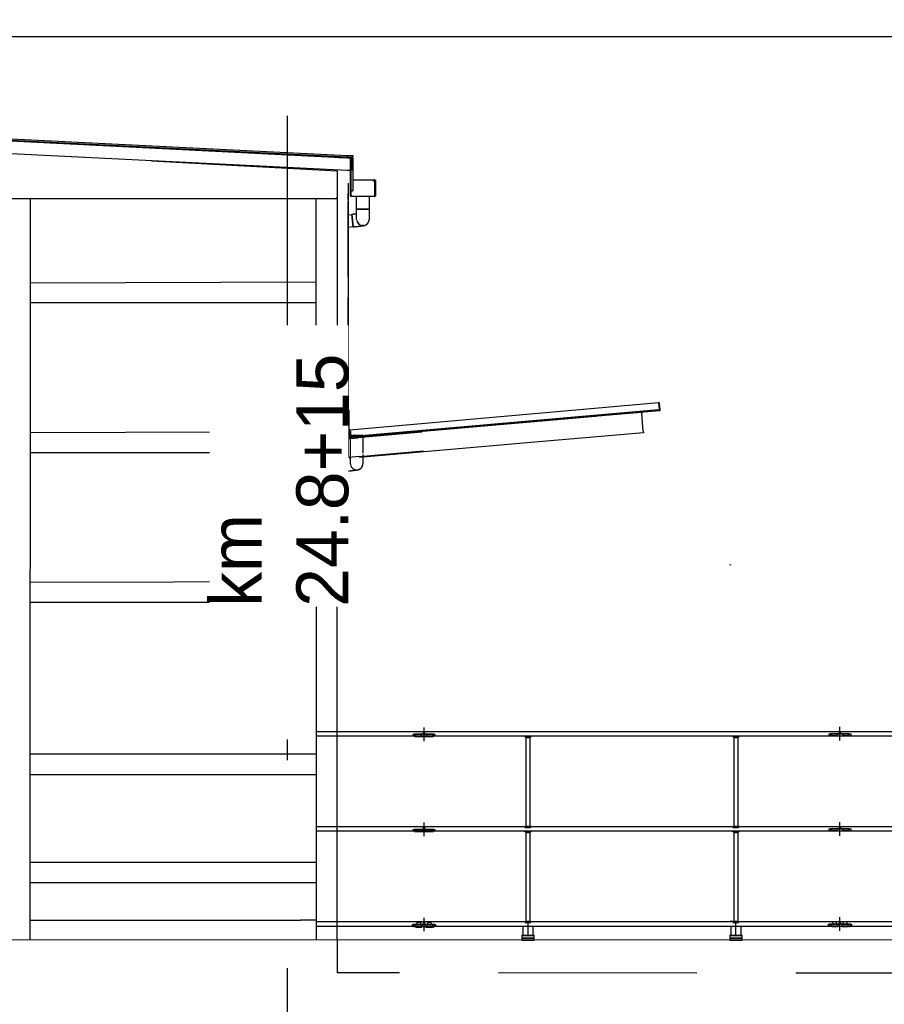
# Model space of a CAD drawing. Extents: x -805 to 3526, y -961 to 1039.
# Tile 133 of 256: x 298.33 to 302.48, y 37.2 to 41.94. Entities that reach past the tile are written whole.
import ezdxf

# ---------------------------------------------------------------- set-up
doc = ezdxf.new("R2010")
doc.units = 0
for name, pattern in [('_Ebene_', [4, 2, -1, 0, -1]), ('AM_DIN_F_W050x2', [3.125, 2.25, -0.875]), ('VERDECKT2', [4.7625, 3.175, -1.5875])]:
    doc.linetypes.add(name, pattern=pattern)
doc.layers.get('0').update_dxf_attribs({"color": 251})
for name, color, linetype in [('_IB_Konstruktion geschnitten', 4, 'Continuous'), ('TTK-P-Aufzug', 251, 'Continuous'), ('TTK-P-Bahnsteig', 12, 'Continuous'), ('TTK-P-Gleis', 162, 'Continuous'), ('TTK-P-Verm-ProVI', 112, 'Continuous')]:
    doc.layers.add(name, color=color, linetype=linetype)
doc.layers.add('P-HP-Dorsten 2022 - Ansicht$0$VE22-087 - Bf_Dorsten-Hervest ModellRevit2021_rvt-1-Schnitt 8$0$A-GENM', color=13, linetype='Continuous', lineweight=9)
doc.layers.add('TTK-P-Treppe unten', color=12, linetype='Continuous', lineweight=25)
doc.styles.add('AKG DIN 6776', font='AKG_DIN67.TTF')
doc.styles.add('AKGDIN6776', font='AKG_DIN67.TTF', dxfattribs={"height": 2.5})
doc.dimstyles.new('TTK$6', dxfattribs={"dimtxt": 2.5, "dimasz": 2.5, "dimexe": 3.5, "dimexo": 0.1, "dimgap": 1, "dimtad": 1, "dimzin": 0, "dimtxsty": 'AKG DIN 6776', "dimblk": 'OBLIQUE', "dimcen": -0.09, "dimdle": 3, "dimse1": 1, "dimse2": 1, "dimclrd": 256, "dimclre": 256, "dimclrt": 256, "dimadec": 3, "dimazin": 0, "dimtfac": 1, "dimtofl": 0, "dimtmove": 0, "dimatfit": 3, "dimldrblk": 'OBLIQUE', "dimfxl": 7, "dimfxlon": 1, "dimtolj": 1, "dimtzin": 0, "dimlwd": -1, "dimlwe": -1, "dimarcsym": 0})

# ---------------------------------------------------------------- blocks, each defined once
blk = doc.blocks.new('*D546')
at = {"layer": 'DEFPOINTS', "color": 0}
for p in [(1248.9571, 37.4519), (1249.0816, 37.3335), (0, 0)]:
    blk.add_point(p, dxfattribs=at)
at = {"layer": 'TTK-P-Treppe unten', "insert": (1249.4133, 37.6958), "char_height": 0.25, "attachment_point": 5, "style": 'AKG DIN 6776'}
blk.add_mtext('\\A1;37,33', dxfattribs=at)
blk = doc.blocks.new('_OBLIQUE')
at = {"color": 0, "linetype": 'ByBlock'}
blk.add_line((-0.5, -0.5), (0.5, 0.5), dxfattribs=at)
blk = doc.blocks.new('*D545')
at = {"layer": 'DEFPOINTS', "color": 0}
for p in [(1259.6018, 37.4765), (1259.6991, 37.3874), (0.198, 0.0396)]:
    blk.add_point(p, dxfattribs=at)
at = {"layer": 'TTK-P-Treppe unten', "insert": (1259.1455, 37.7204), "char_height": 0.25, "attachment_point": 5, "style": 'AKG DIN 6776'}
blk.add_mtext('\\A1;37,35', dxfattribs=at)
blk = doc.blocks.new('*D540')
at = {"layer": 'DEFPOINTS', "color": 0}
for p in [(1239.4124, 37.4656), (1239.2481, 37.3256), (-4.9372, 1.7943)]:
    blk.add_point(p, dxfattribs=at)
at = {"layer": 'TTK-P-Treppe unten', "insert": (1238.8681, 37.7095), "char_height": 0.25, "attachment_point": 5, "style": 'AKG DIN 6776', "bg_fill": 3, "box_fill_scale": 1.1, "bg_fill_color": 256, "bg_fill_true_color": 13158600, "bg_fill_transparency": 0}
blk.add_mtext('\\A1;37,329', dxfattribs=at)

msp = doc.modelspace()

# ---------------------------------------------------------------- linework, layer by layer
at = {"layer": '_IB_Konstruktion geschnitten', "color": 251}
for p, q in [((306.2681, 38.5145), (299.7536, 38.5145)), ((300.2681, 38.502), (300.2681, 38.512)), ((300.2706, 38.4694), (300.2706, 38.5347)), ((300.2706, 38.4694), (300.2706, 38.5347)), ((300.2731, 38.512), (300.2731, 38.502)), ((302.2186, 38.4945), (302.2186, 38.5045)), ((302.2186, 38.5045), (302.2681, 38.5045)), ((302.2681, 38.5045), (302.2681, 38.5145)), ((302.2706, 38.4719), (302.2706, 38.5372)), ((302.2706, 38.4719), (302.2706, 38.5372)), ((302.2731, 38.5145), (302.2731, 38.5045)), ((302.2731, 38.5045), (302.3226, 38.5045)), ((302.3226, 38.5045), (302.3226, 38.4945)), ((299.7536, 38.4945), (306.2186, 38.4945)), ((300.2186, 38.492), (300.2186, 38.502)), ((300.2186, 38.502), (300.2681, 38.502)), ((300.2731, 38.502), (300.3226, 38.502)), ((300.3226, 38.502), (300.3226, 38.492)), ((300.7556, 38.492), (300.7606, 38.492)), ((300.7606, 38.487), (300.7556, 38.492)), ((300.7556, 38.492), (300.7606, 38.492)), ((300.7606, 38.487), (300.7556, 38.492)), ((300.7806, 38.492), (300.7606, 38.492)), ((300.7606, 38.492), (300.7606, 38.0545)), ((300.7606, 38.492), (300.7606, 38.487)), ((300.7606, 38.492), (300.7606, 38.487)), ((300.7806, 38.492), (300.7606, 38.492)), ((300.7606, 38.492), (300.7606, 38.487)), ((300.7606, 38.487), (300.7806, 38.487)), ((300.7806, 38.0545), (300.7806, 38.492)), ((300.7856, 38.492), (300.7806, 38.492)), ((300.7806, 38.492), (300.7806, 38.487)), ((300.7806, 38.487), (300.7856, 38.492)), ((300.7856, 38.492), (300.7806, 38.492)), ((300.7806, 38.492), (300.7806, 38.487)), ((300.7806, 38.487), (300.7856, 38.492)), ((300.7806, 38.487), (300.7806, 38.492)), ((301.7556, 38.492), (301.7606, 38.492)), ((301.7606, 38.487), (301.7556, 38.492)), ((301.7556, 38.492), (301.7606, 38.492)), ((301.7606, 38.487), (301.7556, 38.492)), ((301.7606, 38.492), (301.7606, 38.487)), ((301.7806, 38.492), (301.7606, 38.492)), ((301.7606, 38.492), (301.7606, 38.0545)), ((301.7606, 38.492), (301.7606, 38.487)), ((301.7806, 38.492), (301.7606, 38.492)), ((301.7606, 38.492), (301.7606, 38.487)), ((301.7606, 38.487), (301.7806, 38.487)), ((301.7856, 38.492), (301.7806, 38.492)), ((301.7806, 38.492), (301.7806, 38.487)), ((301.7806, 38.487), (301.7856, 38.492)), ((301.7806, 38.0545), (301.7806, 38.492)), ((301.7856, 38.492), (301.7806, 38.492)), ((301.7806, 38.492), (301.7806, 38.487)), ((301.7806, 38.487), (301.7856, 38.492)), ((301.7806, 38.487), (301.7806, 38.492)), ((300.2706, 38.0119), (300.2706, 38.0772)), ((300.2706, 38.0119), (300.2706, 38.0772)), ((302.2706, 38.0144), (302.2706, 38.0797)), ((302.2706, 38.0144), (302.2706, 38.0797)), ((306.2681, 38.057), (299.7536, 38.057)), ((299.7536, 38.037), (306.2186, 38.037)), ((300.2186, 38.0345), (300.2186, 38.0445)), ((300.2186, 38.0445), (300.2681, 38.0445)), ((300.2681, 38.0445), (300.2681, 38.0545)), ((300.2731, 38.0545), (300.2731, 38.0445)), ((300.2731, 38.0445), (300.3226, 38.0445)), ((300.3226, 38.0445), (300.3226, 38.0345)), ((300.7606, 38.0595), (300.7556, 38.0545)), ((300.7606, 38.0595), (300.7556, 38.0545)), ((300.7556, 38.0545), (300.7606, 38.0545)), ((300.7556, 38.0545), (300.7606, 38.0545)), ((300.7556, 38.0345), (300.7606, 38.0345)), ((300.7606, 38.0295), (300.7556, 38.0345)), ((300.7556, 38.0345), (300.7606, 38.0345)), ((300.7606, 38.0295), (300.7556, 38.0345)), ((300.7606, 38.0545), (300.7606, 38.0595)), ((300.7606, 38.0545), (300.7606, 38.0595)), ((300.7606, 38.0595), (300.7806, 38.0595)), ((300.7606, 38.0545), (300.7606, 38.0595)), ((300.7606, 38.0545), (300.7806, 38.0545)), ((300.7806, 38.0545), (300.7606, 38.0545)), ((300.7806, 38.0345), (300.7606, 38.0345)), ((300.7606, 38.0345), (300.7606, 38.0295)), ((300.7606, 38.0345), (300.7606, 38.0295)), ((300.7806, 38.0345), (300.7606, 38.0345)), ((300.7606, 38.0345), (300.7606, 38.0295)), ((300.7606, 38.0295), (300.7806, 38.0295)), ((300.7806, 38.0545), (300.7806, 38.0595)), ((300.7806, 38.0595), (300.7856, 38.0545)), ((300.7806, 38.0545), (300.7806, 38.0595)), ((300.7806, 38.0595), (300.7856, 38.0545)), ((300.7806, 38.0595), (300.7806, 38.0545)), ((300.7856, 38.0545), (300.7806, 38.0545)), ((300.7856, 38.0545), (300.7806, 38.0545)), ((300.7856, 38.0345), (300.7806, 38.0345)), ((300.7806, 38.0345), (300.7806, 38.0295)), ((300.7806, 38.0295), (300.7856, 38.0345)), ((300.7856, 38.0345), (300.7806, 38.0345)), ((300.7806, 38.0345), (300.7806, 38.0295)), ((300.7806, 38.0295), (300.7856, 38.0345)), ((300.7806, 38.0295), (300.7806, 38.0345)), ((301.7606, 38.0595), (301.7556, 38.0545)), ((301.7606, 38.0595), (301.7556, 38.0545)), ((301.7556, 38.0545), (301.7606, 38.0545)), ((301.7556, 38.0545), (301.7606, 38.0545)), ((301.7556, 38.0345), (301.7606, 38.0345)), ((301.7606, 38.0295), (301.7556, 38.0345)), ((301.7556, 38.0345), (301.7606, 38.0345)), ((301.7606, 38.0295), (301.7556, 38.0345)), ((301.7606, 38.0545), (301.7606, 38.0595)), ((301.7606, 38.0545), (301.7606, 38.0595)), ((301.7606, 38.0595), (301.7806, 38.0595)), ((301.7606, 38.0545), (301.7606, 38.0595)), ((301.7606, 38.0545), (301.7806, 38.0545)), ((301.7806, 38.0545), (301.7606, 38.0545)), ((301.7806, 38.0345), (301.7606, 38.0345)), ((301.7606, 38.0345), (301.7606, 38.0295)), ((301.7606, 38.0345), (301.7606, 38.0295)), ((301.7806, 38.0345), (301.7606, 38.0345)), ((301.7606, 38.0345), (301.7606, 38.0295)), ((301.7606, 38.0295), (301.7806, 38.0295)), ((301.7806, 38.0545), (301.7806, 38.0595)), ((301.7806, 38.0595), (301.7856, 38.0545)), ((301.7806, 38.0545), (301.7806, 38.0595)), ((301.7806, 38.0595), (301.7856, 38.0545)), ((301.7806, 38.0595), (301.7806, 38.0545)), ((301.7856, 38.0545), (301.7806, 38.0545)), ((301.7856, 38.0545), (301.7806, 38.0545)), ((301.7856, 38.0345), (301.7806, 38.0345)), ((301.7806, 38.0345), (301.7806, 38.0295)), ((301.7806, 38.0295), (301.7856, 38.0345)), ((301.7856, 38.0345), (301.7806, 38.0345)), ((301.7806, 38.0345), (301.7806, 38.0295)), ((301.7806, 38.0295), (301.7856, 38.0345)), ((301.7806, 38.0295), (301.7806, 38.0345)), ((302.2186, 38.037), (302.2186, 38.047)), ((302.2186, 38.047), (302.2681, 38.047)), ((302.2681, 38.047), (302.2681, 38.057)), ((302.2731, 38.057), (302.2731, 38.047)), ((302.2731, 38.047), (302.3226, 38.047)), ((302.3226, 38.047), (302.3226, 38.037))]:
    msp.add_line(p, q, dxfattribs=at)
for points in [[(302.2256, 38.4945), (302.3156, 38.4945), (302.3156, 38.5045), (302.2256, 38.5045)], [(302.2256, 38.4945), (302.3156, 38.4945), (302.3156, 38.5045), (302.2256, 38.5045)], [(302.2306, 38.5045), (302.2556, 38.5045), (302.2556, 38.4945), (302.2306, 38.4945)], [(302.2306, 38.5045), (302.2556, 38.5045), (302.2556, 38.4945), (302.2306, 38.4945)], [(302.2856, 38.5045), (302.3106, 38.5045), (302.3106, 38.4945), (302.2856, 38.4945)], [(302.2856, 38.5045), (302.3106, 38.5045), (302.3106, 38.4945), (302.2856, 38.4945)], [(300.2256, 38.492), (300.3156, 38.492), (300.3156, 38.502), (300.2256, 38.502)], [(300.2256, 38.492), (300.3156, 38.492), (300.3156, 38.502), (300.2256, 38.502)], [(300.2306, 38.502), (300.2556, 38.502), (300.2556, 38.492), (300.2306, 38.492)], [(300.2306, 38.502), (300.2556, 38.502), (300.2556, 38.492), (300.2306, 38.492)], [(300.2856, 38.502), (300.3106, 38.502), (300.3106, 38.492), (300.2856, 38.492)], [(300.2856, 38.502), (300.3106, 38.502), (300.3106, 38.492), (300.2856, 38.492)], [(300.2256, 38.0345), (300.3156, 38.0345), (300.3156, 38.0445), (300.2256, 38.0445)], [(300.2306, 38.0445), (300.2556, 38.0445), (300.2556, 38.0345), (300.2306, 38.0345)], [(300.2856, 38.0445), (300.3106, 38.0445), (300.3106, 38.0345), (300.2856, 38.0345)], [(302.2256, 38.037), (302.3156, 38.037), (302.3156, 38.047), (302.2256, 38.047)], [(302.2306, 38.047), (302.2556, 38.047), (302.2556, 38.037), (302.2306, 38.037)], [(302.2856, 38.047), (302.3106, 38.047), (302.3106, 38.037), (302.2856, 38.037)]]:
    msp.add_lwpolyline(points, close=True, dxfattribs=at)
at = {"layer": 'P-HP-Dorsten 2022 - Ansicht$0$VE22-087 - Bf_Dorsten-Hervest ModellRevit2021_rvt-1-Schnitt 8$0$A-GENM', "color": 251}
for p, q in [((301.7392, 39.3173), (301.7429, 39.3173)), ((301.7429, 39.3173), (301.7479, 39.3173))]:
    msp.add_line(p, q, dxfattribs=at)
at = {"layer": 'TTK-P-Aufzug', "color": 251}
for p, q in [((296.7527, 41.4427), (299.9027, 41.2855)), ((299.9022, 41.2755), (296.7522, 41.4327)), ((296.7522, 41.4327), (299.9022, 41.2755)), ((296.7524, 41.4367), (299.9024, 41.2793)), ((299.9007, 41.2134), (296.7507, 41.3707)), ((297.933, 41.3758), (299.9023, 41.2774)), ((298.9604, 41.2604), (299.8522, 41.2128)), ((299.8617, 41.2755), (299.8618, 41.2775)), ((299.9147, 41.2727), (299.8617, 41.2755)), ((299.8618, 41.2775), (299.9148, 41.2747)), ((299.9022, 41.2854), (299.9022, 41.2794)), ((299.9022, 41.2854), (299.9269, 41.2854)), ((299.9022, 41.2794), (299.9022, 41.2775)), ((299.9022, 41.2754), (299.9022, 41.2774)), ((299.9022, 41.2774), (299.9249, 41.2774)), ((299.9023, 41.2774), (299.9022, 41.2755)), ((299.9022, 41.2755), (299.9222, 41.2755)), ((299.9249, 41.2754), (299.9022, 41.2754)), ((299.9023, 41.2774), (299.9024, 41.2793)), ((299.9024, 41.2793), (299.9027, 41.2855)), ((299.9166, 41.0926), (299.9166, 41.2707)), ((299.9186, 41.2707), (299.9186, 41.0926)), ((299.9222, 41.2734), (299.9222, 41.2134)), ((299.9269, 41.2794), (299.9269, 41.2854)), ((299.9269, 41.2854), (299.9289, 41.2854)), ((299.9289, 41.2854), (299.9289, 41.2794)), ((299.9289, 41.2688), (299.9289, 41.1186)), ((299.8522, 41.2128), (299.8522, 40.6703)), ((299.9222, 41.2134), (299.9007, 41.2134)), ((299.9289, 41.1692), (300.0326, 41.1692)), ((300.0256, 41.1638), (300.0298, 41.168)), ((300.0271, 41.1624), (300.0256, 41.1638)), ((300.0312, 41.1665), (300.0271, 41.1624)), ((300.0346, 41.0926), (300.0346, 41.1651)), ((300.0366, 41.1652), (300.0366, 41.0926)), ((299.9062, 41.1523), (299.9062, 41.1035)), ((299.9259, 41.1156), (299.9186, 41.1156)), ((299.8447, 41.0778), (296.7255, 41.0778)), ((299.7522, 40.5853), (299.7522, 41.0778)), ((299.8447, 41.0778), (299.7597, 41.0778)), ((299.9057, 41.0748), (299.9057, 41.103)), ((299.9057, 40.7008), (299.9057, 41.0638)), ((299.9062, 41.1035), (299.9062, 40.6035)), ((299.9206, 41.0906), (300.0326, 41.0906)), ((300.0326, 41.0886), (299.9206, 41.0886)), ((299.9466, 41.0286), (299.9466, 41.0886)), ((300.0066, 41.0886), (300.0066, 41.0286)), ((299.9766, 41.0286), (299.9466, 41.0286)), ((299.9466, 41.028), (299.9466, 41.0286)), ((299.9466, 41.0286), (299.9766, 41.0286)), ((299.9466, 41.026), (299.9466, 41.028)), ((299.9466, 41.024), (299.9466, 41.026)), ((299.9466, 41.0221), (299.9466, 41.024)), ((299.9466, 41.0201), (299.9466, 41.0221)), ((299.9466, 41.0181), (299.9466, 41.0201)), ((299.9466, 41.0162), (299.9466, 41.0181)), ((299.9466, 41.0142), (299.9466, 41.0162)), ((299.9466, 41.0123), (299.9466, 41.0142)), ((300.0066, 41.0286), (299.9766, 41.0286)), ((299.9766, 41.0286), (300.0066, 41.0286)), ((300.0066, 41.0286), (300.0066, 41.0266)), ((300.0066, 41.0266), (300.0066, 41.0246)), ((300.0066, 41.0246), (300.0066, 41.0226)), ((300.0066, 41.0226), (300.0066, 41.0206)), ((300.0066, 41.0206), (300.0066, 41.0186)), ((300.0066, 41.0186), (300.0066, 41.0167)), ((300.0066, 41.0167), (300.0066, 41.0148)), ((300.0066, 41.0148), (300.0066, 41.0128)), ((299.9062, 41.0001), (299.9233, 41.0023)), ((299.9233, 41.0023), (299.9307, 40.9427)), ((299.9239, 41.0023), (299.9233, 41.0023)), ((299.927, 40.9725), (299.9233, 41.0023)), ((299.9259, 41.0026), (299.9239, 41.0023)), ((299.9278, 41.0028), (299.9259, 41.0026)), ((299.9307, 40.9427), (299.927, 40.9725)), ((299.9298, 41.0031), (299.9278, 41.0028)), ((299.9318, 41.0033), (299.9298, 41.0031)), ((299.9337, 41.0035), (299.9318, 41.0033)), ((299.9357, 41.0038), (299.9337, 41.0035)), ((299.9376, 41.004), (299.9357, 41.0038)), ((299.9395, 41.0042), (299.9376, 41.004)), ((299.9413, 41.0045), (299.9395, 41.0042)), ((299.9432, 41.0047), (299.9413, 41.0045)), ((299.945, 41.0049), (299.9432, 41.0047)), ((299.9466, 41.0051), (299.945, 41.0049)), ((299.9466, 41.0105), (299.9466, 41.0123)), ((299.9466, 41.0086), (299.9466, 41.0105)), ((299.9466, 41.0068), (299.9466, 41.0086)), ((299.9466, 41.005), (299.9466, 41.0068)), ((299.9466, 41.0033), (299.9466, 41.005)), ((299.9466, 41.0016), (299.9466, 41.0033)), ((299.9466, 40.9999), (299.9466, 41.0016)), ((299.9466, 40.9983), (299.9466, 40.9999)), ((299.9466, 40.9967), (299.9466, 40.9983)), ((299.9466, 40.9952), (299.9466, 40.9967)), ((299.9466, 40.9937), (299.9466, 40.9952)), ((299.9466, 40.9923), (299.9466, 40.9937)), ((299.9466, 40.991), (299.9466, 40.9923)), ((299.9466, 40.9897), (299.9466, 40.991)), ((299.9466, 40.9885), (299.9466, 40.9897)), ((299.9466, 40.9873), (299.9466, 40.9885)), ((299.9466, 40.9862), (299.9466, 40.9873)), ((299.9466, 40.9852), (299.9466, 40.9862)), ((299.9466, 40.9842), (299.9466, 40.9852)), ((299.9466, 40.9833), (299.9466, 40.9842)), ((299.9466, 40.9825), (299.9466, 40.9833)), ((299.9466, 40.9818), (299.9466, 40.9825)), ((299.9466, 40.9811), (299.9466, 40.9818)), ((299.9466, 40.9805), (299.9466, 40.9811)), ((299.9466, 40.98), (299.9466, 40.9805)), ((299.9466, 40.9796), (299.9466, 40.98)), ((299.9466, 40.9792), (299.9466, 40.9796)), ((299.9466, 40.9789), (299.9466, 40.9792)), ((299.9466, 40.9787), (299.9466, 40.9789)), ((299.9466, 40.9786), (299.9466, 40.9787)), ((299.9466, 40.9786), (299.9466, 40.9786)), ((300.0037, 40.9656), (300.0042, 40.9667)), ((300.0042, 40.9667), (300.0046, 40.9678)), ((300.0046, 40.9678), (300.005, 40.9689)), ((300.005, 40.9689), (300.0054, 40.97)), ((300.0054, 40.97), (300.0057, 40.9712)), ((300.0057, 40.9712), (300.006, 40.9724)), ((300.006, 40.9724), (300.0062, 40.9735)), ((300.0062, 40.9735), (300.0064, 40.9747)), ((300.0064, 40.9747), (300.0065, 40.9759)), ((300.0065, 40.9759), (300.0066, 40.9771)), ((300.0066, 41.0128), (300.0066, 41.011)), ((300.0066, 41.011), (300.0066, 41.0091)), ((300.0066, 41.0091), (300.0066, 41.0073)), ((300.0066, 41.0073), (300.0066, 41.0055)), ((300.0066, 41.0055), (300.0066, 41.0037)), ((300.0066, 41.0037), (300.0066, 41.002)), ((300.0066, 41.002), (300.0066, 41.0003)), ((300.0066, 41.0003), (300.0066, 40.9987)), ((300.0066, 40.9987), (300.0066, 40.9971)), ((300.0066, 40.9971), (300.0066, 40.9956)), ((300.0066, 40.9956), (300.0066, 40.9941)), ((300.0066, 40.9941), (300.0066, 40.9927)), ((300.0066, 40.9927), (300.0066, 40.9913)), ((300.0066, 40.9913), (300.0066, 40.99)), ((300.0066, 40.99), (300.0066, 40.9888)), ((300.0066, 40.9888), (300.0066, 40.9876)), ((300.0066, 40.9876), (300.0066, 40.9865)), ((300.0066, 40.9865), (300.0066, 40.9855)), ((300.0066, 40.9855), (300.0066, 40.9845)), ((300.0066, 40.9845), (300.0066, 40.9836)), ((300.0066, 40.9836), (300.0066, 40.9827)), ((300.0066, 40.9827), (300.0066, 40.982)), ((300.0066, 40.982), (300.0066, 40.9813)), ((300.0066, 40.9813), (300.0066, 40.9807)), ((300.0066, 40.9807), (300.0066, 40.9801)), ((300.0066, 40.9801), (300.0066, 40.9797)), ((300.0066, 40.9797), (300.0066, 40.9793)), ((300.0066, 40.9793), (300.0066, 40.979)), ((300.0066, 40.979), (300.0066, 40.9788)), ((300.0066, 40.9788), (300.0066, 40.9786)), ((300.0066, 40.9786), (300.0066, 40.9786)), ((300.0066, 40.9786), (300.0066, 40.9786)), ((300.0066, 40.9771), (300.0066, 40.9783)), ((299.9307, 40.9427), (299.9062, 40.9397)), ((299.9307, 40.9427), (299.9326, 40.9429)), ((299.9326, 40.9429), (299.9346, 40.9432)), ((299.9346, 40.9432), (299.9366, 40.9434)), ((299.9366, 40.9434), (299.9386, 40.9437)), ((299.9386, 40.9437), (299.9405, 40.9439)), ((299.9405, 40.9439), (299.9425, 40.9442)), ((299.9425, 40.9442), (299.9444, 40.9444)), ((299.9444, 40.9444), (299.9463, 40.9446)), ((299.9463, 40.9446), (299.9481, 40.9448)), ((299.9481, 40.9448), (299.95, 40.9451)), ((299.95, 40.9451), (299.9518, 40.9453)), ((299.9518, 40.9453), (299.9536, 40.9455)), ((299.9536, 40.9455), (299.9553, 40.9457)), ((299.9553, 40.9457), (299.957, 40.9459)), ((299.957, 40.9459), (299.9587, 40.9461)), ((299.9587, 40.9461), (299.9603, 40.9463)), ((299.9603, 40.9463), (299.9619, 40.9465)), ((299.9619, 40.9465), (299.9634, 40.9467)), ((299.9634, 40.9467), (299.9648, 40.9469)), ((299.9648, 40.9469), (299.9663, 40.9471)), ((299.9663, 40.9471), (299.9676, 40.9472)), ((299.9676, 40.9472), (299.9689, 40.9474)), ((299.9689, 40.9474), (299.9701, 40.9476)), ((299.9709, 40.9501), (299.9698, 40.9504)), ((299.9701, 40.9476), (299.9713, 40.9477)), ((299.9721, 40.9499), (299.9709, 40.9501)), ((299.9713, 40.9477), (299.9724, 40.9478)), ((299.9732, 40.9498), (299.9721, 40.9499)), ((299.9724, 40.9478), (299.9735, 40.948)), ((299.9744, 40.9497), (299.9732, 40.9498)), ((299.9735, 40.948), (299.9744, 40.9481)), ((299.9755, 40.9496), (299.9744, 40.9497)), ((299.9744, 40.9481), (299.9753, 40.9482)), ((299.9753, 40.9482), (299.9762, 40.9483)), ((299.9767, 40.9496), (299.9755, 40.9496)), ((299.9762, 40.9483), (299.9769, 40.9484)), ((299.9778, 40.9496), (299.9767, 40.9496)), ((299.9769, 40.9484), (299.9776, 40.9485)), ((299.9776, 40.9485), (299.9782, 40.9485)), ((299.979, 40.9497), (299.9778, 40.9496)), ((299.9782, 40.9485), (299.9787, 40.9486)), ((299.9787, 40.9486), (299.9792, 40.9487)), ((299.9794, 40.9497), (299.979, 40.9497)), ((299.9792, 40.9487), (299.9796, 40.9487)), ((299.9796, 40.9487), (299.9799, 40.9487)), ((299.9799, 40.9487), (299.9801, 40.9488)), ((299.9801, 40.9488), (299.9802, 40.9488)), ((299.9802, 40.9488), (299.9803, 40.9488)), ((299.9803, 40.9488), (299.9815, 40.949)), ((299.9803, 40.9488), (299.9803, 40.9488)), ((299.9815, 40.949), (299.9826, 40.9492)), ((299.9826, 40.9492), (299.9838, 40.9494)), ((299.9838, 40.9494), (299.985, 40.9498)), ((299.985, 40.9498), (299.9861, 40.9501)), ((299.9861, 40.9501), (299.9873, 40.9505)), ((299.9873, 40.9505), (299.9884, 40.951)), ((299.9884, 40.951), (299.9895, 40.9515)), ((299.9895, 40.9515), (299.9905, 40.952)), ((299.9905, 40.952), (299.9916, 40.9526)), ((299.9916, 40.9526), (299.9926, 40.9532)), ((299.9926, 40.9532), (299.9936, 40.9538)), ((299.9936, 40.9538), (299.9946, 40.9545)), ((299.9946, 40.9545), (299.9955, 40.9553)), ((299.9955, 40.9553), (299.9965, 40.9561)), ((299.9965, 40.9561), (299.9973, 40.9569)), ((299.9973, 40.9569), (299.9982, 40.9577)), ((299.9982, 40.9577), (299.999, 40.9586)), ((299.999, 40.9586), (299.9998, 40.9595)), ((299.9998, 40.9595), (300.0005, 40.9605)), ((300.0005, 40.9605), (300.0012, 40.9614)), ((300.0012, 40.9614), (300.0019, 40.9624)), ((300.0019, 40.9624), (300.0025, 40.9634)), ((300.0025, 40.9634), (300.0031, 40.9645)), ((300.0031, 40.9645), (300.0037, 40.9656)), ((298.3771, 40.6742), (299.7522, 40.6778)), ((299.8522, 40.6703), (299.8522, 40.0628)), ((299.9057, 40.0653), (299.9057, 40.603)), ((299.9062, 40.6035), (299.9062, 40.0653)), ((299.7522, 40.5778), (298.377, 40.5778)), ((299.7522, 40.0603), (299.7522, 40.5853)), ((301.3986, 40.0956), (299.9132, 39.9655)), ((301.4026, 40.0959), (301.3986, 40.0956)), ((301.3986, 40.0956), (301.4011, 40.0667)), ((301.4031, 40.091), (301.4026, 40.0959)), ((301.4053, 40.065), (301.4031, 40.091)), ((299.7522, 39.8078), (299.7522, 40.0603)), ((299.8522, 40.0628), (299.8522, 39.9003)), ((299.9063, 39.9735), (299.9063, 40.0618)), ((299.9086, 40.0633), (299.9086, 39.9734)), ((299.9118, 39.9292), (301.4008, 40.0596)), ((301.3984, 40.0634), (299.9136, 39.9334)), ((299.9518, 39.9327), (301.0949, 40.0327)), ((301.1398, 40.0366), (301.3166, 40.0521)), ((301.3166, 40.0521), (301.3173, 40.0446)), ((301.3247, 39.96), (301.3173, 40.0446)), ((301.4008, 40.0596), (301.4058, 40.06)), ((301.4058, 40.06), (301.4053, 40.065)), ((299.9057, 39.8828), (299.9057, 40.013)), ((299.9062, 39.9735), (299.9062, 39.9648)), ((299.914, 39.9606), (299.9065, 39.9726)), ((299.909, 39.9722), (299.916, 39.9609)), ((298.3768, 39.9542), (299.7519, 39.9578)), ((299.8523, 39.919), (299.9523, 39.9277)), ((299.9062, 39.9342), (299.9062, 39.8823)), ((299.9112, 39.9653), (299.9064, 39.9649)), ((299.9104, 39.9648), (299.9064, 39.9648)), ((299.9064, 39.9648), (299.9064, 39.9342)), ((299.9104, 39.9364), (299.9104, 39.9648)), ((299.9143, 39.9428), (299.9143, 39.9596)), ((299.9163, 39.9428), (299.9143, 39.9428)), ((299.9163, 39.9598), (299.9163, 39.9428)), ((299.9166, 39.9336), (299.9166, 39.9406)), ((299.9166, 39.9406), (299.9466, 39.9406)), ((299.9166, 39.8536), (299.9166, 39.9296)), ((299.9466, 39.9406), (299.9766, 39.9406)), ((299.9518, 39.9327), (299.9938, 39.9364)), ((299.9525, 39.9252), (299.9518, 39.9327)), ((299.9766, 39.9406), (299.9766, 39.9389)), ((299.9766, 39.9348), (299.9766, 39.8536)), ((301.3253, 39.9525), (300.7663, 39.9036)), ((301.3247, 39.96), (301.3253, 39.9525)), ((299.8522, 39.4598), (299.8522, 39.9003)), ((299.9062, 39.8823), (299.9062, 39.8335)), ((300.7663, 39.9036), (299.9605, 39.8331)), ((299.9601, 39.8381), (299.8523, 39.8286)), ((299.9132, 39.8297), (299.9113, 39.8295)), ((299.915, 39.8299), (299.9132, 39.8297)), ((299.9166, 39.8301), (299.915, 39.8299)), ((299.9166, 39.853), (299.9166, 39.8536)), ((299.9166, 39.851), (299.9166, 39.853)), ((299.9166, 39.849), (299.9166, 39.851)), ((299.9166, 39.8471), (299.9166, 39.849)), ((299.9166, 39.8451), (299.9166, 39.8471)), ((299.9166, 39.8431), (299.9166, 39.8451)), ((299.9166, 39.8412), (299.9166, 39.8431)), ((299.9166, 39.8392), (299.9166, 39.8412)), ((299.9166, 39.8373), (299.9166, 39.8392)), ((299.9166, 39.8355), (299.9166, 39.8373)), ((299.9166, 39.8336), (299.9166, 39.8355)), ((299.9166, 39.8318), (299.9166, 39.8336)), ((299.9166, 39.83), (299.9166, 39.8318)), ((299.9166, 39.8283), (299.9166, 39.83)), ((299.9766, 39.8476), (299.9766, 39.8456)), ((299.9766, 39.8456), (299.9766, 39.8436)), ((299.9766, 39.8436), (299.9766, 39.8417)), ((299.9766, 39.8417), (299.9766, 39.8398)), ((299.9766, 39.8398), (299.9766, 39.8378)), ((299.9766, 39.8378), (299.9766, 39.836)), ((299.9766, 39.836), (299.9766, 39.8341)), ((299.9766, 39.8341), (299.9766, 39.8323)), ((299.9766, 39.8323), (299.9766, 39.8305)), ((299.9766, 39.8305), (299.9766, 39.8287)), ((299.7522, 39.4598), (299.7522, 39.8078)), ((299.8522, 39.8078), (299.8522, 39.4598)), ((299.9166, 39.8266), (299.9166, 39.8283)), ((299.9166, 39.8249), (299.9166, 39.8266)), ((299.9166, 39.8233), (299.9166, 39.8249)), ((299.9166, 39.8217), (299.9166, 39.8233)), ((299.9166, 39.8202), (299.9166, 39.8217)), ((299.9166, 39.8187), (299.9166, 39.8202)), ((299.9166, 39.8173), (299.9166, 39.8187)), ((299.9166, 39.816), (299.9166, 39.8173)), ((299.9166, 39.8147), (299.9166, 39.816)), ((299.9166, 39.8135), (299.9166, 39.8147)), ((299.9166, 39.8123), (299.9166, 39.8135)), ((299.9166, 39.8112), (299.9166, 39.8123)), ((299.9166, 39.8102), (299.9166, 39.8112)), ((299.9166, 39.8092), (299.9166, 39.8102)), ((299.9166, 39.8083), (299.9166, 39.8092)), ((299.9166, 39.8075), (299.9166, 39.8083)), ((299.9166, 39.8068), (299.9166, 39.8075)), ((299.9166, 39.8061), (299.9166, 39.8068)), ((299.9166, 39.8055), (299.9166, 39.8061)), ((299.9166, 39.805), (299.9166, 39.8055)), ((299.9166, 39.8046), (299.9166, 39.805)), ((299.9166, 39.8042), (299.9166, 39.8046)), ((299.9166, 39.8039), (299.9166, 39.8042)), ((299.9166, 39.8037), (299.9166, 39.8039)), ((299.9166, 39.8036), (299.9166, 39.8037)), ((299.9166, 39.8036), (299.9166, 39.8036)), ((299.9665, 39.7811), (299.9673, 39.7819)), ((299.9673, 39.7819), (299.9682, 39.7827)), ((299.9682, 39.7827), (299.969, 39.7836)), ((299.969, 39.7836), (299.9698, 39.7845)), ((299.9698, 39.7845), (299.9705, 39.7855)), ((299.9705, 39.7855), (299.9712, 39.7864)), ((299.9712, 39.7864), (299.9719, 39.7874)), ((299.9719, 39.7874), (299.9725, 39.7884)), ((299.9725, 39.7884), (299.9731, 39.7895)), ((299.9731, 39.7895), (299.9737, 39.7906)), ((299.9737, 39.7906), (299.9742, 39.7917)), ((299.9742, 39.7917), (299.9746, 39.7928)), ((299.9746, 39.7928), (299.975, 39.7939)), ((299.975, 39.7939), (299.9754, 39.795)), ((299.9754, 39.795), (299.9757, 39.7962)), ((299.9757, 39.7962), (299.976, 39.7974)), ((299.976, 39.7974), (299.9762, 39.7985)), ((299.9762, 39.7985), (299.9764, 39.7997)), ((299.9764, 39.7997), (299.9765, 39.8009)), ((299.9765, 39.8009), (299.9766, 39.8021)), ((299.9766, 39.8287), (299.9766, 39.827)), ((299.9766, 39.827), (299.9766, 39.8253)), ((299.9766, 39.8253), (299.9766, 39.8237)), ((299.9766, 39.8237), (299.9766, 39.8221)), ((299.9766, 39.8221), (299.9766, 39.8206)), ((299.9766, 39.8206), (299.9766, 39.8191)), ((299.9766, 39.8191), (299.9766, 39.8177)), ((299.9766, 39.8177), (299.9766, 39.8163)), ((299.9766, 39.8163), (299.9766, 39.815)), ((299.9766, 39.815), (299.9766, 39.8138)), ((299.9766, 39.8138), (299.9766, 39.8126)), ((299.9766, 39.8126), (299.9766, 39.8115)), ((299.9766, 39.8115), (299.9766, 39.8105)), ((299.9766, 39.8105), (299.9766, 39.8095)), ((299.9766, 39.8095), (299.9766, 39.8086)), ((299.9766, 39.8086), (299.9766, 39.8077)), ((299.9766, 39.8077), (299.9766, 39.807)), ((299.9766, 39.807), (299.9766, 39.8063)), ((299.9766, 39.8063), (299.9766, 39.8057)), ((299.9766, 39.8057), (299.9766, 39.8051)), ((299.9766, 39.8051), (299.9766, 39.8047)), ((299.9766, 39.8047), (299.9766, 39.8043)), ((299.9766, 39.8043), (299.9766, 39.804)), ((299.9766, 39.804), (299.9766, 39.8038)), ((299.9766, 39.8038), (299.9766, 39.8036)), ((299.9766, 39.8036), (299.9766, 39.8036)), ((299.9766, 39.8036), (299.9766, 39.8036)), ((299.9766, 39.8021), (299.9766, 39.8033)), ((299.9062, 39.7684), (299.9066, 39.7684)), ((299.9066, 39.7684), (299.9086, 39.7687)), ((299.9086, 39.7687), (299.9105, 39.7689)), ((299.9105, 39.7689), (299.9125, 39.7692)), ((299.9125, 39.7692), (299.9144, 39.7694)), ((299.9144, 39.7694), (299.9163, 39.7696)), ((299.9163, 39.7696), (299.9181, 39.7698)), ((299.9181, 39.7698), (299.92, 39.7701)), ((299.92, 39.7701), (299.9218, 39.7703)), ((299.9218, 39.7703), (299.9236, 39.7705)), ((299.9236, 39.7705), (299.9253, 39.7707)), ((299.9253, 39.7707), (299.927, 39.7709)), ((299.927, 39.7709), (299.9287, 39.7711)), ((299.9287, 39.7711), (299.9303, 39.7713)), ((299.9303, 39.7713), (299.9319, 39.7715)), ((299.9319, 39.7715), (299.9334, 39.7717)), ((299.9334, 39.7717), (299.9348, 39.7719)), ((299.9348, 39.7719), (299.9363, 39.7721)), ((299.9363, 39.7721), (299.9376, 39.7722)), ((299.9376, 39.7722), (299.9389, 39.7724)), ((299.9389, 39.7724), (299.9401, 39.7726)), ((299.9401, 39.7726), (299.9413, 39.7727)), ((299.9413, 39.7727), (299.9424, 39.7728)), ((299.9424, 39.7728), (299.9435, 39.773)), ((299.9435, 39.773), (299.9444, 39.7731)), ((299.9444, 39.7731), (299.9453, 39.7732)), ((299.9453, 39.7732), (299.9462, 39.7733)), ((299.9462, 39.7733), (299.9469, 39.7734)), ((299.9469, 39.7734), (299.9476, 39.7735)), ((299.9476, 39.7735), (299.9482, 39.7735)), ((299.9482, 39.7735), (299.9487, 39.7736)), ((299.9487, 39.7736), (299.9492, 39.7737)), ((299.9492, 39.7737), (299.9496, 39.7737)), ((299.9496, 39.7737), (299.9499, 39.7737)), ((299.9499, 39.7737), (299.9501, 39.7738)), ((299.9501, 39.7738), (299.9502, 39.7738)), ((299.9502, 39.7738), (299.9503, 39.7738)), ((299.9503, 39.7738), (299.9515, 39.774)), ((299.9503, 39.7738), (299.9503, 39.7738)), ((299.9515, 39.774), (299.9526, 39.7742)), ((299.9526, 39.7742), (299.9538, 39.7744)), ((299.9538, 39.7744), (299.955, 39.7748)), ((299.955, 39.7748), (299.9561, 39.7751)), ((299.9561, 39.7751), (299.9573, 39.7755)), ((299.9573, 39.7755), (299.9584, 39.776)), ((299.9584, 39.776), (299.9595, 39.7765)), ((299.9595, 39.7765), (299.9605, 39.777)), ((299.9605, 39.777), (299.9616, 39.7776)), ((299.9616, 39.7776), (299.9626, 39.7782)), ((299.9626, 39.7782), (299.9636, 39.7788)), ((299.9636, 39.7788), (299.9646, 39.7795)), ((299.9646, 39.7795), (299.9655, 39.7803)), ((299.9655, 39.7803), (299.9665, 39.7811)), ((298.3765, 39.2342), (299.7517, 39.2378)), ((298.3762, 38.4078), (299.7522, 38.4078)), ((299.7522, 38.3078), (298.3761, 38.3078))]:
    msp.add_line(p, q, dxfattribs=at)
at = {"layer": 'TTK-P-Aufzug', "color": 251, "lineweight": 13}
for p, q in [((299.9063, 39.9649), (299.9111, 39.9653)), ((299.9063, 39.9342), (299.9063, 39.9648)), ((299.9063, 39.9648), (299.9103, 39.9648)), ((299.9103, 39.9648), (299.9103, 39.9364))]:
    msp.add_line(p, q, dxfattribs=at)
at = {"layer": 'TTK-P-Aufzug', "color": 251, "linetype": 'AM_DIN_F_W050x2', "ltscale": 0.25}
for p, q in [((300.2599, 39.9546), (299.9523, 39.9277)), ((299.9601, 39.8381), (300.2677, 39.865))]:
    msp.add_line(p, q, dxfattribs=at)
at = {"layer": 'TTK-P-Aufzug', "color": 251, "ltscale": 20}
for p, q in [((298.3767, 39.8578), (299.7522, 39.8578)), ((298.3765, 39.1378), (299.7519, 39.1378))]:
    msp.add_line(p, q, dxfattribs=at)
at = {"layer": 'TTK-P-Aufzug', "color": 251, "lineweight": 25}
for p, q in [((299.6393, 39.4778), (299.6413, 39.4778)), ((299.6393, 39.4578), (299.6393, 39.4778)), ((299.6413, 39.4778), (299.6413, 39.4598))]:
    msp.add_line(p, q, dxfattribs=at)
at = {"layer": 'TTK-P-Aufzug', "color": 251}
for centre, radius, start, end in [((299.9146, 41.2707), 0.002, 0, 87), ((299.9146, 41.2707), 0.004, 0, 87), ((299.9222, 41.2688), 0.00668, 0, 90), ((299.9222, 41.2687), 0.00468, 0, 90), ((299.9249, 41.2794), 0.002, 270, 0), ((299.9249, 41.2794), 0.004, 270, 0), ((300.0326, 41.1652), 0.004, 0, 135), ((300.0326, 41.1652), 0.004, 90, 135), ((300.0326, 41.1651), 0.002, 0, 135), ((300.0326, 41.1652), 0.004, 0, 90), ((299.9259, 41.1186), 0.003, 202, 0), ((299.9259, 41.1186), 0.001, 202, 0), ((299.8447, 41.0853), 0.0075, 270, 0), ((299.9206, 41.0926), 0.004, 180, 270), ((299.9206, 41.0926), 0.004, 180, 270), ((299.9206, 41.0926), 0.002, 180, 270), ((300.0326, 41.0926), 0.002, 270, 0), ((300.0326, 41.0926), 0.004, 270, 0), ((300.0326, 41.0926), 0.004, 270, 0), ((299.9766, 40.9786), 0.03, 183.5211, 187), ((299.9766, 40.9786), 0.03, 187, 190.9302), ((299.9766, 40.9786), 0.03, 195, 270), ((299.9766, 40.9786), 0.03, 195, 270), ((299.9766, 40.9786), 0.03, 198.4836, 206.0157), ((299.9766, 40.9786), 0.03, 270, 345), ((299.9766, 40.9786), 0.03, 331.8955, 341.4518), ((299.9766, 40.9786), 0.03, 335.7598, 340.6405), ((299.9766, 40.9786), 0.03, 346.0767, 350.512), ((299.9766, 40.9786), 0.03, 349.8388, 355.2935), ((299.9766, 40.9786), 0.03, 213.4836, 221.0157), ((299.9766, 40.9786), 0.03, 228.4836, 236.0157), ((299.9766, 40.9786), 0.03, 243.4836, 251.0157), ((299.9766, 40.9786), 0.03, 258.4836, 266.0157), ((299.9766, 40.9786), 0.03, 270, 284.0167), ((299.9766, 40.9786), 0.03, 274.0265, 279.5573), ((299.9766, 40.9786), 0.03, 288.4836, 293.6771), ((299.9766, 40.9786), 0.03, 288.5556, 297.4602), ((299.9766, 40.9786), 0.03, 303.4115, 312.2591), ((299.9766, 40.9786), 0.03, 303.642, 307), ((299.9766, 40.9786), 0.03, 317.7409, 326.5885), ((301.3982, 40.0664), 0.003, 275, 5), ((301.4004, 40.0646), 0.005, 275, 5), ((299.9082, 39.9735), 0.00194, 180, 207.7282), ((299.9106, 39.9734), 0.00204, 180, 216.063), ((299.9114, 39.9342), 0.005, 180, 275), ((299.912, 39.9349), 0.00559, 190.8023, 216.3187), ((299.912, 39.9349), 0.00559, 240, 262.606), ((299.9134, 39.9364), 0.003, 180.0309, 275), ((299.9123, 39.9596), 0.002, 0, 31.8826), ((299.9143, 39.9598), 0.002, 0, 31.8826), ((299.9466, 39.8036), 0.03, 183.5211, 187), ((299.9466, 39.8036), 0.03, 187, 190.9302), ((299.9466, 39.8036), 0.03, 195, 270), ((299.9466, 39.8036), 0.03, 195, 270), ((299.9466, 39.8036), 0.03, 198.4836, 206.0157), ((299.9466, 39.8036), 0.03, 213.4836, 221.0157), ((299.9466, 39.8036), 0.03, 270, 345), ((299.9466, 39.8036), 0.03, 317.7409, 326.5885), ((299.9466, 39.8036), 0.03, 331.7321, 341.4518), ((299.9466, 39.8036), 0.03, 335.7598, 340.6405), ((299.9466, 39.8036), 0.03, 346.0767, 350.512), ((299.9466, 39.8036), 0.03, 349.8388, 355.2935), ((299.9466, 39.8036), 0.03, 228.4836, 236.0157), ((299.9466, 39.8036), 0.03, 243.4836, 251.0157), ((299.9466, 39.8036), 0.03, 258.4836, 266.0157), ((299.9466, 39.8036), 0.03, 270, 284.0167), ((299.9466, 39.8036), 0.03, 274.0265, 279.5573), ((299.9466, 39.8036), 0.03, 288.4836, 293.6771), ((299.9466, 39.8036), 0.03, 288.5556, 297.4602), ((299.9466, 39.8036), 0.03, 303.4115, 312.2591), ((299.9466, 39.8036), 0.03, 303.642, 307)]:
    msp.add_arc(centre, radius, start, end, dxfattribs=at)
at = {"layer": 'TTK-P-Aufzug', "color": 251, "lineweight": 13}
for centre, radius, start, end in [((299.9113, 39.9342), 0.005, 180, 275), ((299.9119, 39.9349), 0.00559, 190.8023, 216.3187), ((299.9119, 39.9349), 0.00559, 240, 262.606), ((299.9133, 39.9364), 0.003, 180.0309, 275)]:
    msp.add_arc(centre, radius, start, end, dxfattribs=at)
at = {"layer": 'TTK-P-Aufzug', "color": 251}
for points, knots in [([(299.9228, 41.2754), (299.9232, 41.2754), (299.9239, 41.2753), (299.9248, 41.275), (299.9254, 41.2746), (299.9259, 41.2743), (299.9264, 41.274), (299.9268, 41.2736), (299.9272, 41.2732), (299.9276, 41.2727), (299.928, 41.2721), (299.9284, 41.2713), (299.9288, 41.2702), (299.9289, 41.2694), (299.9289, 41.2688)], [0.0558444, 0.0558444, 0.0558444, 0.0558444, 0.1666667, 0.25, 0.3333333, 0.375, 0.4166667, 0.5, 0.5416667, 0.5833333, 0.6666667, 0.75, 0.8333333, 1, 1, 1, 1]), ([(299.9249, 41.2754), (299.9253, 41.2754), (299.9258, 41.2755), (299.9264, 41.2757), (299.9268, 41.2759), (299.9271, 41.2761), (299.9274, 41.2763), (299.9277, 41.2765), (299.9279, 41.2767), (299.9281, 41.277), (299.9284, 41.2774), (299.9286, 41.2779), (299.9288, 41.2785), (299.9289, 41.279), (299.9289, 41.2794)], [0, 0, 0, 0, 0.166667, 0.25, 0.333333, 0.375, 0.416667, 0.5, 0.541667, 0.583333, 0.666667, 0.75, 0.833333, 1, 1, 1, 1]), ([(299.9289, 41.1186), (299.9289, 41.1183), (299.9288, 41.1178), (299.9286, 41.1172), (299.9283, 41.1168), (299.9281, 41.1165), (299.9278, 41.1162), (299.9275, 41.116), (299.9272, 41.1159), (299.927, 41.1158), (299.9268, 41.1157), (299.9265, 41.1156), (299.9261, 41.1156), (299.9257, 41.1156), (299.9254, 41.1156), (299.925, 41.1157), (299.9247, 41.1158), (299.9245, 41.1159), (299.9243, 41.116), (299.924, 41.1162), (299.9237, 41.1165), (299.9234, 41.1169), (299.9232, 41.1172), (299.9231, 41.1174)], [0, 0, 0, 0, 0.090909, 0.181818, 0.227273, 0.272727, 0.318182, 0.363636, 0.409091, 0.431818, 0.454545, 0.5, 0.545455, 0.590909, 0.636364, 0.681818, 0.727273, 0.75, 0.772727, 0.818182, 0.863636, 0.909091, 1, 1, 1, 1])]:
    msp.add_open_spline(points, degree=3, knots=knots, dxfattribs=at)
at = {"layer": 'TTK-P-Bahnsteig', "color": 251, "linetype": '_Ebene_'}
msp.add_line((299.6147, 31.2769), (299.6147, 44.5202), dxfattribs=at)
at = {"layer": 'TTK-P-Bahnsteig', "color": 251, "linetype": 'VERDECKT2', "ltscale": 0.3}
msp.add_line((320.1556, 37.345), (299.8522, 37.3545), dxfattribs=at)
at = {"layer": 'TTK-P-Gleis', "color": 251, "linetype": 'Continuous', "ltscale": 2}
msp.add_line((320.1557, 37.505), (296.6772, 37.5142), dxfattribs=at)

# ---------------------------------------------------------------- dimensions: what is measured, and where the dimension line sits
at = {"layer": 'TTK-P-Treppe unten', "color": 251}
for feature_location, offset, origin, picture, middle in [((1249.0816, 37.3335), (-0.1245, 0.1184), (0, 0), '*D546', (1249.4133, 37.6958)), ((1259.6991, 37.3874), (-0.0973, 0.0891), (0.198, 0.0396), '*D545', (1259.1455, 37.7204))]:
    dim = msp.add_ordinate_dim(feature_location=feature_location, offset=offset, dtype=0, origin=origin, dimstyle='TTK$6', override={"dimscale": 0}, dxfattribs=at)
    dim.commit()
    dim.dimension.update_dxf_attribs({"geometry": picture, "text_midpoint": middle})

# ---------------------------------------------------------------- next in the draw order: dimensions: what is measured, and where the dimension line sits
dim = msp.add_ordinate_dim(feature_location=(1239.2481, 37.3256), offset=(0.1119, 0.1412), dtype=0, origin=(-4.9372, 1.7943), text='37,329', dimstyle='TTK$6', override={"dimscale": 0, "dimtfill": 1}, dxfattribs=at)
dim.commit()
dim.dimension.update_dxf_attribs({"geometry": '*D540', "text_midpoint": (1238.8681, 37.7095)})

# ---------------------------------------------------------------- next in the draw order: linework, layer by layer
at = {"layer": '_IB_Konstruktion geschnitten', "color": 251}
for p, q in [((300.7606, 38.0345), (300.7606, 37.597)), ((300.7806, 37.597), (300.7806, 38.0345)), ((301.7606, 38.0345), (301.7606, 37.597)), ((301.7806, 37.597), (301.7806, 38.0345)), ((300.2706, 37.5544), (300.2706, 37.6197)), ((300.2706, 37.5544), (300.2706, 37.6197)), ((301.7476, 37.6051), (301.7448, 37.6024)), ((301.7476, 37.6051), (301.7476, 37.6024)), ((302.2706, 37.5569), (302.2706, 37.6222)), ((302.2706, 37.5569), (302.2706, 37.6222)), ((306.2681, 37.5995), (299.7536, 37.5995)), ((299.7536, 37.5795), (306.2156, 37.5795)), ((300.2156, 37.577), (300.2156, 37.587)), ((300.2156, 37.587), (300.2681, 37.587)), ((300.3206, 37.587), (300.2206, 37.587)), ((300.2206, 37.587), (300.2206, 37.577)), ((300.2206, 37.577), (300.3206, 37.577)), ((300.2306, 37.587), (300.2606, 37.587)), ((300.2306, 37.577), (300.2306, 37.587)), ((300.2606, 37.577), (300.2306, 37.577)), ((300.2316, 37.577), (300.2316, 37.5745)), ((300.2596, 37.577), (300.2316, 37.577)), ((300.2316, 37.5745), (300.2596, 37.5745)), ((300.2546, 37.597), (300.2366, 37.597)), ((300.2366, 37.597), (300.2366, 37.587)), ((300.2366, 37.587), (300.2546, 37.587)), ((300.2371, 37.577), (300.2371, 37.5745)), ((300.2541, 37.577), (300.2371, 37.577)), ((300.2371, 37.5745), (300.2541, 37.5745)), ((300.2541, 37.5745), (300.2541, 37.577)), ((300.2546, 37.587), (300.2546, 37.597)), ((300.2596, 37.5745), (300.2596, 37.577)), ((300.2606, 37.587), (300.2606, 37.577)), ((300.2681, 37.587), (300.2681, 37.597)), ((300.2731, 37.597), (300.2731, 37.587)), ((300.2731, 37.587), (300.3256, 37.587)), ((300.3146, 37.5745), (300.2766, 37.5745)), ((300.2806, 37.587), (300.3106, 37.587)), ((300.2806, 37.577), (300.2806, 37.587)), ((300.3106, 37.577), (300.2806, 37.577)), ((300.2816, 37.577), (300.2816, 37.5745)), ((300.3096, 37.577), (300.2816, 37.577)), ((300.2816, 37.5745), (300.3096, 37.5745)), ((300.3046, 37.597), (300.2866, 37.597)), ((300.2866, 37.597), (300.2866, 37.587)), ((300.2866, 37.587), (300.3046, 37.587)), ((300.2871, 37.577), (300.2871, 37.5745)), ((300.3041, 37.577), (300.2871, 37.577)), ((300.2871, 37.5745), (300.3041, 37.5745)), ((300.3041, 37.5745), (300.3041, 37.577)), ((300.3046, 37.587), (300.3046, 37.597)), ((300.3096, 37.5745), (300.3096, 37.577)), ((300.3106, 37.587), (300.3106, 37.577)), ((300.3146, 37.5745), (300.3179, 37.5745)), ((300.3146, 37.5745), (300.3179, 37.5745)), ((300.3206, 37.577), (300.3206, 37.587)), ((300.3256, 37.587), (300.3256, 37.577)), ((300.7606, 37.602), (300.7556, 37.597)), ((300.7556, 37.597), (300.7606, 37.597)), ((300.7606, 37.597), (300.7606, 37.602)), ((300.7806, 37.602), (300.7606, 37.602)), ((300.7606, 37.602), (300.7606, 37.597)), ((300.7606, 37.597), (300.7806, 37.597)), ((300.7606, 37.597), (300.7806, 37.597)), ((300.7706, 37.5317), (300.7706, 37.597)), ((300.7806, 37.597), (300.7806, 37.602)), ((300.7806, 37.602), (300.7856, 37.597)), ((300.7806, 37.597), (300.7806, 37.602)), ((300.7856, 37.597), (300.7806, 37.597)), ((301.7543, 37.6024), (301.7419, 37.6024)), ((301.7591, 37.5985), (301.7543, 37.6024)), ((301.7606, 37.602), (301.7556, 37.597)), ((301.7556, 37.597), (301.7606, 37.597)), ((301.7606, 37.597), (301.7606, 37.602)), ((301.7806, 37.602), (301.7606, 37.602)), ((301.7606, 37.602), (301.7606, 37.597)), ((301.7606, 37.597), (301.7806, 37.597)), ((301.7606, 37.597), (301.7806, 37.597)), ((301.7706, 37.5317), (301.7706, 37.597)), ((301.7806, 37.597), (301.7806, 37.602)), ((301.7806, 37.602), (301.7856, 37.597)), ((301.7806, 37.597), (301.7806, 37.602)), ((301.7856, 37.597), (301.7806, 37.597)), ((302.2156, 37.5795), (302.2156, 37.5895)), ((302.2156, 37.5895), (302.2681, 37.5895)), ((302.3206, 37.5895), (302.2206, 37.5895)), ((302.2206, 37.5895), (302.2206, 37.5795)), ((302.2206, 37.5795), (302.3206, 37.5795)), ((302.2306, 37.5895), (302.2606, 37.5895)), ((302.2306, 37.5795), (302.2306, 37.5895)), ((302.2606, 37.5795), (302.2306, 37.5795)), ((302.2316, 37.5795), (302.2316, 37.577)), ((302.2596, 37.5795), (302.2316, 37.5795)), ((302.2316, 37.577), (302.2596, 37.577)), ((302.2546, 37.5995), (302.2366, 37.5995)), ((302.2366, 37.5995), (302.2366, 37.5895)), ((302.2366, 37.5895), (302.2546, 37.5895)), ((302.2371, 37.5795), (302.2371, 37.577)), ((302.2541, 37.5795), (302.2371, 37.5795)), ((302.2371, 37.577), (302.2541, 37.577)), ((302.2541, 37.577), (302.2541, 37.5795)), ((302.2546, 37.5895), (302.2546, 37.5995)), ((302.2596, 37.577), (302.2596, 37.5795)), ((302.2606, 37.5895), (302.2606, 37.5795)), ((302.2681, 37.5895), (302.2681, 37.5995)), ((302.2731, 37.5995), (302.2731, 37.5895)), ((302.2731, 37.5895), (302.3256, 37.5895)), ((302.3146, 37.577), (302.2766, 37.577)), ((302.2806, 37.5895), (302.3106, 37.5895)), ((302.2806, 37.5795), (302.2806, 37.5895)), ((302.3106, 37.5795), (302.2806, 37.5795)), ((302.2816, 37.5795), (302.2816, 37.577)), ((302.3096, 37.5795), (302.2816, 37.5795)), ((302.2816, 37.577), (302.3096, 37.577)), ((302.3046, 37.5995), (302.2866, 37.5995)), ((302.2866, 37.5995), (302.2866, 37.5895)), ((302.2866, 37.5895), (302.3046, 37.5895)), ((302.2871, 37.5795), (302.2871, 37.577)), ((302.3041, 37.5795), (302.2871, 37.5795)), ((302.2871, 37.577), (302.3041, 37.577)), ((302.3041, 37.577), (302.3041, 37.5795)), ((302.3046, 37.5895), (302.3046, 37.5995)), ((302.3096, 37.577), (302.3096, 37.5795)), ((302.3106, 37.5895), (302.3106, 37.5795)), ((302.3146, 37.577), (302.3179, 37.577)), ((302.3146, 37.577), (302.3179, 37.577)), ((302.3206, 37.5795), (302.3206, 37.5895)), ((302.3256, 37.5895), (302.3256, 37.5795))]:
    msp.add_line(p, q, dxfattribs=at)
for points in [[(300.7456, 37.534), (300.7956, 37.534), (300.7956, 37.577), (300.7456, 37.577)], [(301.7456, 37.534), (301.7956, 37.534), (301.7956, 37.577), (301.7456, 37.577)], [(300.7406, 37.534), (300.7456, 37.534), (300.7456, 37.539)], [(300.7406, 37.522), (300.8006, 37.522), (300.8006, 37.534), (300.7406, 37.534)], [(300.7406, 37.512), (300.8006, 37.512), (300.8006, 37.522), (300.7406, 37.522)], [(300.8006, 37.534), (300.7956, 37.534), (300.7956, 37.539)], [(301.7406, 37.534), (301.7456, 37.534), (301.7456, 37.539)], [(301.7406, 37.522), (301.8006, 37.522), (301.8006, 37.534), (301.7406, 37.534)], [(301.7406, 37.512), (301.8006, 37.512), (301.8006, 37.522), (301.7406, 37.522)], [(301.8006, 37.534), (301.7956, 37.534), (301.7956, 37.539)]]:
    msp.add_lwpolyline(points, close=True, dxfattribs=at)
at = {"layer": 'TTK-P-Aufzug', "color": 251}
for p, q in [((298.3772, 41.0778), (298.3758, 37.5135)), ((298.376, 37.8878), (299.7522, 37.8878)), ((299.7522, 37.7878), (298.3759, 37.7878))]:
    msp.add_line(p, q, dxfattribs=at)
at = {"layer": 'TTK-P-Aufzug', "color": 251, "ltscale": 20}
for p, q in [((299.7522, 39.4598), (299.7522, 37.513)), ((299.8522, 37.513), (299.8522, 39.4598)), ((298.3759, 37.6078), (299.5217, 37.6078)), ((299.5217, 37.6078), (299.6772, 37.6078)), ((299.7522, 37.6078), (299.6772, 37.6078))]:
    msp.add_line(p, q, dxfattribs=at)
at = {"layer": 'TTK-P-Bahnsteig', "color": 251, "linetype": 'VERDECKT2', "ltscale": 0.3}
msp.add_line((299.8522, 37.513), (299.8522, 37.3545), dxfattribs=at)

# ---------------------------------------------------------------- next in the draw order: texts
at = {"layer": 'TTK-P-Bahnsteig', "color": 251, "linetype": '_Ebene_', "insert": (299.2398, 39.1156), "char_height": 0.25, "width": 1.354169, "attachment_point": 1, "rotation": 90, "style": 'AKGDIN6776', "bg_fill": 3, "box_fill_scale": 1, "bg_fill_color": 256, "bg_fill_transparency": 0}
msp.add_mtext('km 24.8+15', dxfattribs=at)

# ---------------------------------------------------------------- next in the draw order: linework, layer by layer
at = {"layer": 'TTK-P-Bahnsteig', "color": 251}
msp.add_circle((473.7851, 39.1322), 1000, dxfattribs=at)
at = {"layer": 'TTK-P-Verm-ProVI', "color": 251}
msp.add_lwpolyline([(285.6323, 28.5732), (315.4988, 28.5732), (315.4988, 41.857), (285.6323, 41.857)], close=True, dxfattribs=at)

doc.saveas('drawing.dxf')
